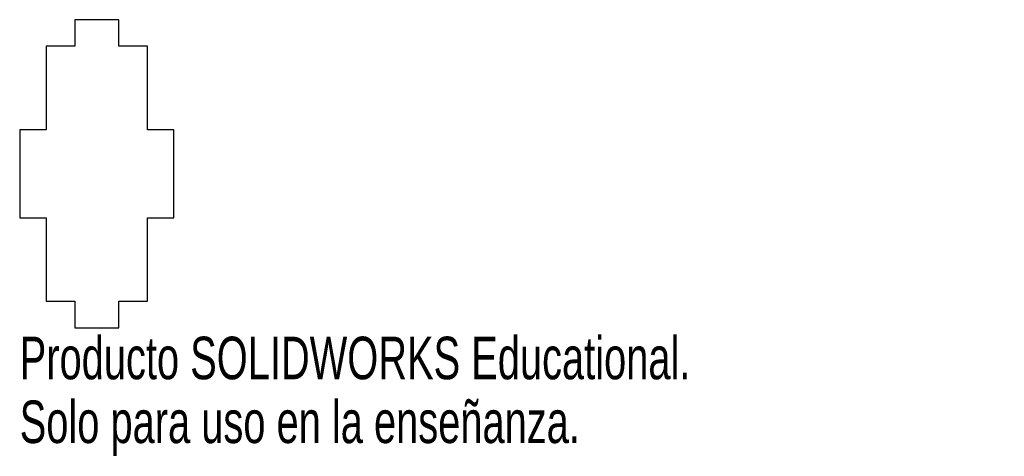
# Model space of a CAD drawing. Header units: millimetres. Extents: x 45 to 157, y 22 to 71.
import ezdxf

# ---------------------------------------------------------------- set-up
doc = ezdxf.new("R2010")
doc.units = ezdxf.units.MM
doc.styles.add('SLDTEXTSTYLE0', font='TXT', dxfattribs={"width": 0.7})

msp = doc.modelspace()

# ---------------------------------------------------------------- linework, layer by layer
at = {"color": 7, "linetype": 'Continuous', "lineweight": 25}
for p, q in [((56.41, 71.4), (51.41, 71.4)), ((51.41, 71.4), (51.41, 68.4)), ((56.41, 68.4), (56.41, 71.4)), ((51.41, 68.4), (48.16, 68.4)), ((48.16, 68.4), (48.16, 58.9)), ((59.66, 68.4), (56.41, 68.4)), ((59.66, 58.9), (59.66, 68.4)), ((48.16, 58.9), (45.16, 58.9)), ((45.16, 58.9), (45.16, 48.9)), ((62.66, 58.9), (59.66, 58.9)), ((62.66, 48.9), (62.66, 58.9)), ((45.16, 48.9), (48.16, 48.9)), ((48.16, 48.9), (48.16, 39.4)), ((59.66, 39.4), (59.66, 48.9)), ((59.66, 48.9), (62.66, 48.9)), ((48.16, 39.4), (51.41, 39.4)), ((51.41, 39.4), (51.41, 36.4)), ((56.41, 36.4), (56.41, 39.4)), ((56.41, 39.4), (59.66, 39.4)), ((51.41, 36.4), (56.41, 36.4))]:
    msp.add_line(p, q, dxfattribs=at)

# ---------------------------------------------------------------- texts
at = {"color": 7, "linetype": 'Continuous', "char_height": 4.8336, "attachment_point": 1, "style": 'SLDTEXTSTYLE0'}
for s, insert in [('Producto SOLIDWORKS Educational.', (45.16, 35.38)), ('Solo para uso en la enseñanza.', (45.16, 28.13))]:
    msp.add_mtext(s, dxfattribs=dict(at, insert=insert))

doc.saveas('drawing.dxf')
